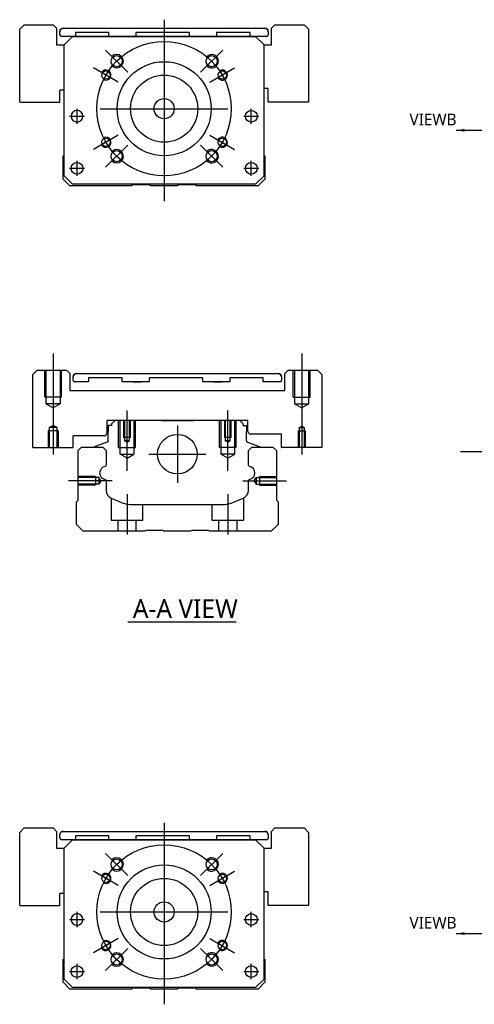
# Model space of a CAD drawing. Header units: millimetres. Extents: x -261 to 3135, y -1525 to 860.
# Tile 25 of 41: x 1110 to 1246, y -1260 to -966. Entities that reach past the tile are written whole.
import ezdxf
from ezdxf.lldxf.tags import DXFTag

# ---------------------------------------------------------------- set-up
doc = ezdxf.new("R2010")
doc.units = ezdxf.units.MM
doc.layers.get('0').update_dxf_attribs({"linetype": 'CONTINUOUS'})
doc.styles.add('CHN', font='Microsoft JhengHei.ttf')
doc.styles.add('DIM-7', font='SIMPLEX.shx', dxfattribs={"width": 0.7, "bigfont": 'chineset.shx'})
tags = doc.linetypes.add('DASHED', pattern=[25.72, 12.86, -12.86]).pattern_tags.tags
tags[6:7] = [DXFTag(74, 4), DXFTag(75, 0), DXFTag(340, '0'), DXFTag(46, 0.0), DXFTag(50, 0.0), DXFTag(44, 0.0), DXFTag(45, 0.0)]
tags[4:5] = [DXFTag(74, 4), DXFTag(75, 0), DXFTag(340, '0'), DXFTag(46, 0.0), DXFTag(50, 0.0), DXFTag(44, 0.0), DXFTag(45, 0.0)]
doc.dimstyles.new('CNS', dxfattribs={"dimtxt": 3.5, "dimasz": 2.5, "dimexe": 1, "dimexo": 1, "dimgap": 1, "dimtad": 1, "dimdsep": 46, "dimtxsty": 'DIM-7', "dimcen": 0.09, "dimclrd": 4, "dimclre": 4, "dimclrt": 1, "dimadec": 0, "dimazin": 0, "dimtfac": 1, "dimtmove": 0, "dimatfit": 3, "dimfxl": 1, "dimtvp": 0.971429, "dimtolj": 1, "dimarcsym": 0})

msp = doc.modelspace()

# ---------------------------------------------------------------- linework, layer by layer
at = {"ltscale": 0.3}
for p, q in [((1153.34, -966.36), (1153.34, -1020.36)), ((1142.49, -982.01), (1135.91, -975.43)), ((1164.2, -982.01), (1170.77, -975.43)), ((1139.7, -984.99), (1132.34, -980.74)), ((1166.98, -984.99), (1174.34, -980.74)), ((1127.41, -997.36), (1127.41, -992.86)), ((1127.41, -997.36), (1127.41, -992.86)), ((1134.34, -992.86), (1172.34, -992.86)), ((1179.28, -997.36), (1179.28, -992.86)), ((1179.28, -997.36), (1179.28, -992.86)), ((1139.7, -1000.74), (1132.34, -1004.99)), ((1166.98, -1000.74), (1174.34, -1004.99)), ((1142.49, -1003.71), (1135.91, -1010.29)), ((1164.2, -1003.71), (1170.77, -1010.29)), ((1127.41, -1012.86), (1127.41, -1008.36)), ((1127.41, -1012.86), (1127.41, -1008.36)), ((1179.28, -1012.86), (1179.28, -1008.36)), ((1179.28, -1012.86), (1179.28, -1008.36)), ((1157.29, -1087.23), (1157.29, -1104.23)), ((1148.79, -1095.73), (1165.79, -1095.73)), ((1153.34, -1205.53), (1153.34, -1259.53)), ((1142.49, -1221.18), (1135.91, -1214.6)), ((1164.2, -1221.18), (1170.77, -1214.6)), ((1139.7, -1224.16), (1132.34, -1219.91)), ((1166.98, -1224.16), (1174.34, -1219.91)), ((1127.41, -1236.53), (1127.41, -1232.03)), ((1127.41, -1236.53), (1127.41, -1232.03)), ((1134.34, -1232.03), (1172.34, -1232.03)), ((1179.28, -1236.53), (1179.28, -1232.03)), ((1179.28, -1236.53), (1179.28, -1232.03)), ((1139.7, -1239.91), (1132.34, -1244.16)), ((1166.98, -1239.91), (1174.34, -1244.16)), ((1142.49, -1242.89), (1135.91, -1249.46)), ((1164.2, -1242.89), (1170.77, -1249.46)), ((1127.41, -1252.03), (1127.41, -1247.53)), ((1127.41, -1252.03), (1127.41, -1247.53)), ((1179.28, -1252.03), (1179.28, -1247.53)), ((1179.28, -1252.03), (1179.28, -1247.53))]:
    msp.add_line(p, q, dxfattribs=at)
at = {"linetype": 'Continuous'}
for p, q in [((1111.64, -967.86), (1110.34, -969.15)), ((1110.34, -990.86), (1110.34, -969.15)), ((1111.64, -967.86), (1120.34, -967.86)), ((1121.34, -968.86), (1120.34, -967.86)), ((1121.34, -968.86), (1121.34, -973.86)), ((1122.34, -969.86), (1122.34, -969.86)), ((1122.34, -970.86), (1122.34, -969.86)), ((1123.34, -968.86), (1183.34, -968.86)), ((1123.34, -968.86), (1183.34, -968.86)), ((1126.91, -970.16), (1126.91, -971.36)), ((1136.91, -970.16), (1126.91, -970.16)), ((1136.91, -971.36), (1136.91, -970.16)), ((1144.91, -970.16), (1144.91, -971.36)), ((1160.91, -970.16), (1144.91, -970.16)), ((1160.91, -971.36), (1160.91, -970.16)), ((1168.91, -970.16), (1168.91, -971.36)), ((1178.91, -970.16), (1168.91, -970.16)), ((1178.91, -971.36), (1178.91, -970.16)), ((1184.34, -969.86), (1184.34, -969.86)), ((1184.34, -969.86), (1184.34, -970.86)), ((1186.34, -967.86), (1185.34, -968.86)), ((1185.34, -973.86), (1185.34, -968.86)), ((1186.34, -967.86), (1195.05, -967.86)), ((1196.34, -969.15), (1195.05, -967.86)), ((1196.34, -969.15), (1196.34, -990.86)), ((1126.09, -971.36), (1122.84, -971.36)), ((1123.59, -973.86), (1126.09, -971.36)), ((1126.09, -971.36), (1123.59, -973.86)), ((1126.09, -971.36), (1180.59, -971.36)), ((1180.59, -971.36), (1126.09, -971.36)), ((1180.59, -971.36), (1126.09, -971.36)), ((1183.84, -971.36), (1178.91, -971.36)), ((1180.59, -971.36), (1183.09, -973.86)), ((1183.09, -973.86), (1180.59, -971.36)), ((1121.34, -973.86), (1123.6, -973.86)), ((1123.59, -1012.86), (1123.59, -973.86)), ((1183.09, -1012.86), (1183.09, -973.86)), ((1183.09, -973.86), (1185.34, -973.86)), ((1122.34, -990.86), (1122.34, -987.36)), ((1123.59, -987.36), (1122.34, -987.36)), ((1184.34, -986.86), (1183.09, -986.86)), ((1184.34, -990.86), (1184.34, -986.86)), ((1110.34, -990.86), (1110.39, -990.91)), ((1110.39, -990.91), (1122.3, -990.91)), ((1122.3, -990.91), (1122.34, -990.86)), ((1184.34, -990.86), (1184.39, -990.91)), ((1196.3, -990.91), (1184.39, -990.91)), ((1196.3, -990.91), (1196.34, -990.86)), ((1123.3, -1007.01), (1123.59, -1006.71)), ((1123.3, -1013.81), (1123.3, -1007.01)), ((1183.09, -1006.81), (1183.3, -1007.01)), ((1183.3, -1007.01), (1183.3, -1013.81)), ((1125.3, -1015.81), (1123.3, -1013.81)), ((1123.59, -1012.86), (1126.09, -1015.36)), ((1126.09, -1015.36), (1124.59, -1013.86)), ((1180.59, -1015.36), (1183.09, -1012.86)), ((1183.3, -1013.81), (1181.3, -1015.81)), ((1143.65, -1015.81), (1125.3, -1015.81)), ((1126.09, -1015.36), (1126.09, -1015.36)), ((1180.59, -1015.36), (1126.09, -1015.36)), ((1180.59, -1015.36), (1126.09, -1015.36)), ((1144, -1015.56), (1143.65, -1015.81)), ((1149, -1015.56), (1144, -1015.56)), ((1149.35, -1015.81), (1149, -1015.56)), ((1157.25, -1015.81), (1149.35, -1015.81)), ((1157.6, -1015.56), (1157.25, -1015.81)), ((1162.6, -1015.56), (1157.6, -1015.56)), ((1162.95, -1015.81), (1162.6, -1015.56)), ((1181.3, -1015.81), (1162.95, -1015.81)), ((1115.59, -1070.73), (1114.29, -1072.02)), ((1115.59, -1070.73), (1124.29, -1070.73)), ((1125.29, -1071.73), (1124.29, -1070.73)), ((1125.29, -1071.73), (1125.29, -1076.73)), ((1126.29, -1073.73), (1126.29, -1072.73)), ((1126.29, -1072.73), (1126.29, -1072.73)), ((1127.29, -1071.73), (1187.29, -1071.73)), ((1127.29, -1071.73), (1187.29, -1071.73)), ((1144.07, -1071.73), (1144.07, -1071.73)), ((1144.07, -1071.73), (1146.52, -1071.73)), ((1144.07, -1071.73), (1146.52, -1071.73)), ((1146.52, -1071.73), (1146.52, -1071.73)), ((1168.07, -1071.73), (1168.07, -1071.73)), ((1168.07, -1071.73), (1170.52, -1071.73)), ((1168.07, -1071.73), (1170.52, -1071.73)), ((1170.52, -1071.73), (1170.52, -1071.73)), ((1188.29, -1072.73), (1188.29, -1073.73)), ((1188.29, -1072.73), (1188.29, -1072.73)), ((1190.29, -1070.73), (1189.29, -1071.73)), ((1189.29, -1076.73), (1189.29, -1071.73)), ((1190.29, -1070.73), (1199, -1070.73)), ((1200.29, -1072.02), (1199, -1070.73)), ((1200.29, -1072.02), (1200.29, -1093.73)), ((1130.86, -1074.23), (1126.79, -1074.23)), ((1130.86, -1074.23), (1126.79, -1074.23)), ((1130.86, -1073.03), (1130.86, -1074.23)), ((1130.86, -1073.03), (1130.86, -1073.03)), ((1140.86, -1073.03), (1130.86, -1073.03)), ((1140.86, -1073.03), (1130.86, -1073.03)), ((1140.86, -1074.23), (1140.86, -1073.03)), ((1140.86, -1073.03), (1140.86, -1073.03)), ((1148.86, -1074.23), (1140.86, -1074.23)), ((1148.86, -1074.23), (1140.86, -1074.23)), ((1144.07, -1074.23), (1146.52, -1074.23)), ((1146.52, -1074.23), (1146.52, -1074.23)), ((1148.86, -1073.03), (1148.86, -1074.23)), ((1148.86, -1073.03), (1148.86, -1073.03)), ((1164.86, -1073.03), (1148.86, -1073.03)), ((1164.86, -1073.03), (1148.86, -1073.03)), ((1164.86, -1074.23), (1164.86, -1073.03)), ((1164.86, -1073.03), (1164.86, -1073.03)), ((1172.86, -1074.23), (1164.86, -1074.23)), ((1172.86, -1074.23), (1164.86, -1074.23)), ((1168.07, -1074.23), (1170.52, -1074.23)), ((1170.52, -1074.23), (1170.52, -1074.23)), ((1172.86, -1073.03), (1172.86, -1074.23)), ((1172.86, -1073.03), (1172.86, -1073.03)), ((1182.86, -1073.03), (1172.86, -1073.03)), ((1182.86, -1073.03), (1172.86, -1073.03)), ((1182.86, -1074.23), (1182.86, -1073.03)), ((1182.86, -1073.03), (1182.86, -1073.03)), ((1187.79, -1074.23), (1182.86, -1074.23)), ((1187.79, -1074.23), (1182.86, -1074.23)), ((1125.29, -1076.73), (1189.29, -1076.73)), ((1178.29, -1085.73), (1136.29, -1085.73)), ((1136.29, -1085.73), (1136.29, -1089.43)), ((1136.72, -1087.23), (1136.72, -1088.93)), ((1137.72, -1087.23), (1136.72, -1087.23)), ((1138.72, -1085.73), (1137.72, -1086.73)), ((1137.72, -1086.73), (1137.72, -1087.23)), ((1146.59, -1085.73), (1138.72, -1085.73)), ((1152.59, -1085.73), (1161.99, -1085.73)), ((1175.87, -1085.73), (1167.99, -1085.73)), ((1176.87, -1086.73), (1175.87, -1085.73)), ((1176.87, -1087.23), (1176.87, -1086.73)), ((1176.87, -1087.23), (1177.87, -1087.23)), ((1177.87, -1087.23), (1177.87, -1088.93)), ((1178.29, -1088.93), (1178.29, -1085.73)), ((1135.49, -1090.23), (1126.29, -1090.23)), ((1126.29, -1093.73), (1126.29, -1090.23)), ((1136.72, -1091.73), (1136.72, -1088.93)), ((1177.87, -1091.73), (1177.87, -1088.93)), ((1188.29, -1089.73), (1179.09, -1089.73)), ((1188.29, -1093.73), (1188.29, -1089.73)), ((1136.39, -1092.2), (1132.82, -1093.49)), ((1178.2, -1092.2), (1181.77, -1093.49)), ((1126.25, -1093.78), (1126.29, -1093.73)), ((1127.75, -1094.68), (1128.75, -1093.68)), ((1127.75, -1109.38), (1127.75, -1094.68)), ((1128.75, -1093.68), (1135.07, -1093.68)), ((1132.68, -1093.65), (1132.68, -1093.68)), ((1135.07, -1093.68), (1136.07, -1094.68)), ((1136.07, -1094.68), (1136.07, -1098.96)), ((1178.42, -1094.68), (1179.42, -1093.68)), ((1178.42, -1098.96), (1178.42, -1094.68)), ((1179.42, -1093.68), (1185.75, -1093.68)), ((1181.9, -1093.65), (1181.91, -1093.68)), ((1185.75, -1093.68), (1186.75, -1094.68)), ((1186.75, -1094.68), (1186.75, -1109.38)), ((1188.29, -1093.73), (1188.34, -1093.78)), ((1200.25, -1093.78), (1188.34, -1093.78)), ((1200.25, -1093.78), (1200.29, -1093.73)), ((1136.07, -1103.69), (1136.07, -1106.51)), ((1178.42, -1106.51), (1178.42, -1103.69)), ((1127.25, -1109.88), (1127.75, -1109.38)), ((1127.25, -1116.68), (1127.25, -1109.88)), ((1137.61, -1108.82), (1141.18, -1110.3)), ((1143.09, -1110.68), (1171.4, -1110.68)), ((1173.32, -1110.3), (1176.88, -1108.82)), ((1186.75, -1109.38), (1187.25, -1109.88)), ((1187.25, -1109.88), (1187.25, -1116.68)), ((1129.25, -1118.68), (1127.25, -1116.68)), ((1187.25, -1116.68), (1185.25, -1118.68)), ((1147.6, -1118.68), (1129.25, -1118.68)), ((1147.95, -1118.43), (1147.6, -1118.68)), ((1152.95, -1118.43), (1147.95, -1118.43)), ((1153.3, -1118.68), (1152.95, -1118.43)), ((1161.2, -1118.68), (1153.3, -1118.68)), ((1161.55, -1118.43), (1161.2, -1118.68)), ((1166.55, -1118.43), (1161.55, -1118.43)), ((1166.9, -1118.68), (1166.55, -1118.43)), ((1185.25, -1118.68), (1166.9, -1118.68)), ((1111.64, -1207.03), (1110.34, -1208.33)), ((1111.64, -1207.03), (1120.34, -1207.03)), ((1121.34, -1208.03), (1120.34, -1207.03)), ((1186.34, -1207.03), (1185.34, -1208.03)), ((1186.34, -1207.03), (1195.05, -1207.03)), ((1196.34, -1208.33), (1195.05, -1207.03)), ((1110.34, -1230.03), (1110.34, -1208.33)), ((1121.34, -1208.03), (1121.34, -1213.03)), ((1122.34, -1209.03), (1122.34, -1209.03)), ((1122.34, -1210.03), (1122.34, -1209.03)), ((1126.09, -1210.53), (1122.84, -1210.53)), ((1123.34, -1208.03), (1183.34, -1208.03)), ((1123.34, -1208.03), (1183.34, -1208.03)), ((1123.59, -1213.03), (1126.09, -1210.53)), ((1126.09, -1210.53), (1123.59, -1213.03)), ((1126.09, -1210.53), (1180.59, -1210.53)), ((1180.59, -1210.53), (1126.09, -1210.53)), ((1180.59, -1210.53), (1126.09, -1210.53)), ((1126.91, -1209.34), (1126.91, -1210.53)), ((1136.91, -1209.34), (1126.91, -1209.34)), ((1136.91, -1210.53), (1136.91, -1209.34)), ((1144.91, -1209.34), (1144.91, -1210.53)), ((1160.91, -1209.34), (1144.91, -1209.34)), ((1160.91, -1210.53), (1160.91, -1209.34)), ((1168.91, -1209.33), (1168.91, -1210.53)), ((1178.91, -1209.33), (1168.91, -1209.33)), ((1178.91, -1210.53), (1178.91, -1209.33)), ((1183.84, -1210.53), (1178.91, -1210.53)), ((1180.59, -1210.53), (1183.09, -1213.03)), ((1183.09, -1213.03), (1180.59, -1210.53)), ((1184.34, -1209.03), (1184.34, -1209.03)), ((1184.34, -1209.03), (1184.34, -1210.03)), ((1185.34, -1213.03), (1185.34, -1208.03)), ((1196.34, -1208.33), (1196.34, -1230.03)), ((1121.34, -1213.03), (1123.6, -1213.03)), ((1123.59, -1252.03), (1123.59, -1213.03)), ((1183.09, -1252.03), (1183.09, -1213.03)), ((1183.09, -1213.03), (1185.34, -1213.03)), ((1122.34, -1230.03), (1122.34, -1226.53)), ((1123.59, -1226.53), (1122.34, -1226.53)), ((1184.34, -1226.03), (1183.09, -1226.03)), ((1184.34, -1230.03), (1184.34, -1226.03)), ((1110.34, -1230.03), (1110.39, -1230.08)), ((1110.39, -1230.08), (1122.3, -1230.08)), ((1122.3, -1230.08), (1122.34, -1230.03)), ((1184.34, -1230.03), (1184.39, -1230.08)), ((1196.3, -1230.08), (1184.39, -1230.08)), ((1196.3, -1230.08), (1196.34, -1230.03)), ((1123.3, -1246.19), (1123.59, -1245.89)), ((1123.3, -1252.99), (1123.3, -1246.19)), ((1183.09, -1245.98), (1183.3, -1246.19)), ((1183.3, -1246.19), (1183.3, -1252.99)), ((1125.3, -1254.99), (1123.3, -1252.99)), ((1123.59, -1252.03), (1126.09, -1254.53)), ((1126.09, -1254.53), (1124.59, -1253.03)), ((1126.09, -1254.53), (1126.09, -1254.53)), ((1180.59, -1254.53), (1126.09, -1254.53)), ((1180.59, -1254.53), (1126.09, -1254.53)), ((1144, -1254.74), (1143.65, -1254.99)), ((1149, -1254.74), (1144, -1254.74)), ((1149.35, -1254.99), (1149, -1254.74)), ((1157.6, -1254.74), (1157.25, -1254.99)), ((1162.6, -1254.74), (1157.6, -1254.74)), ((1162.95, -1254.99), (1162.6, -1254.74)), ((1180.59, -1254.53), (1183.09, -1252.03)), ((1183.3, -1252.99), (1181.3, -1254.99)), ((1143.65, -1254.99), (1125.3, -1254.99)), ((1157.25, -1254.99), (1149.35, -1254.99)), ((1181.3, -1254.99), (1162.95, -1254.99))]:
    msp.add_line(p, q, dxfattribs=at)
at = {"linetype": 'DASHED'}
for p, q in [((1126.91, -970.16), (1126.91, -970.16)), ((1136.91, -970.16), (1136.91, -970.16)), ((1144.91, -970.16), (1144.91, -970.16)), ((1160.91, -970.16), (1160.91, -970.16)), ((1168.91, -970.16), (1168.91, -970.16)), ((1178.91, -970.16), (1178.91, -970.16)), ((1126.09, -971.36), (1126.09, -971.36)), ((1136.91, -971.36), (1136.91, -971.36)), ((1142.57, -971.36), (1140.12, -971.36)), ((1144.91, -971.36), (1144.91, -971.36)), ((1160.91, -971.36), (1160.91, -971.36)), ((1164.12, -971.36), (1166.57, -971.36)), ((1168.91, -971.36), (1168.91, -971.36)), ((1180.59, -971.36), (1180.59, -971.36)), ((1123.59, -973.86), (1123.59, -973.86)), ((1183.09, -973.86), (1183.09, -973.86)), ((1125.66, -995.11), (1125.66, -995.11)), ((1129.16, -995.11), (1129.16, -995.11)), ((1177.53, -995.11), (1177.53, -995.11)), ((1181.03, -995.11), (1181.03, -995.11)), ((1123.59, -998.36), (1123.59, -998.36)), ((1183.09, -998.36), (1183.09, -998.36)), ((1125.66, -1010.61), (1125.66, -1010.61)), ((1129.16, -1010.61), (1129.16, -1010.61)), ((1124.59, -1013.86), (1124.59, -1013.86)), ((1183.09, -1012.86), (1182.09, -1013.86)), ((1182.09, -1013.86), (1182.09, -1013.86)), ((1180.59, -1015.36), (1180.59, -1015.36)), ((1126.09, -1210.53), (1126.09, -1210.53)), ((1126.91, -1209.34), (1126.91, -1209.33)), ((1136.91, -1209.34), (1136.91, -1209.33)), ((1136.91, -1210.54), (1136.91, -1210.53)), ((1142.57, -1210.53), (1140.12, -1210.53)), ((1144.91, -1209.34), (1144.91, -1209.33)), ((1144.91, -1210.53), (1144.91, -1210.54)), ((1160.91, -1209.34), (1160.91, -1209.33)), ((1160.91, -1210.54), (1160.91, -1210.53)), ((1164.12, -1210.53), (1166.57, -1210.53)), ((1168.91, -1209.33), (1168.91, -1209.33)), ((1168.91, -1210.53), (1168.91, -1210.54)), ((1178.91, -1209.33), (1178.91, -1209.33)), ((1180.59, -1210.53), (1180.59, -1210.53)), ((1123.59, -1213.03), (1123.59, -1213.03)), ((1183.09, -1213.03), (1183.09, -1213.03)), ((1125.66, -1234.28), (1125.66, -1234.28)), ((1129.16, -1234.28), (1129.16, -1234.28)), ((1177.53, -1234.28), (1177.53, -1234.28)), ((1181.03, -1234.28), (1181.03, -1234.28)), ((1123.59, -1237.53), (1123.59, -1237.53)), ((1183.09, -1237.53), (1183.09, -1237.53)), ((1125.66, -1249.78), (1125.66, -1249.78)), ((1129.16, -1249.78), (1129.16, -1249.78)), ((1124.59, -1253.03), (1124.59, -1253.03)), ((1180.59, -1254.53), (1180.59, -1254.53)), ((1183.09, -1252.03), (1182.09, -1253.03)), ((1182.09, -1253.03), (1182.09, -1253.03))]:
    msp.add_line(p, q, dxfattribs=at)
for p, q in [((1125.16, -995.11), (1129.66, -995.11)), ((1125.16, -995.11), (1129.66, -995.11)), ((1177.03, -995.11), (1181.53, -995.11)), ((1177.03, -995.11), (1181.53, -995.11)), ((1125.16, -1010.61), (1129.66, -1010.61)), ((1125.16, -1010.61), (1129.66, -1010.61)), ((1177.03, -1010.61), (1181.53, -1010.61)), ((1177.03, -1010.61), (1181.53, -1010.61)), ((1114.29, -1093.73), (1114.29, -1072.02)), ((1114.29, -1093.73), (1114.34, -1093.78)), ((1114.34, -1093.78), (1126.25, -1093.78)), ((1241.54, -1094.89), (1409.83, -1094.89)), ((1142.54, -1145.66), (1174.78, -1145.66)), ((1125.16, -1234.28), (1129.66, -1234.28)), ((1125.16, -1234.28), (1129.66, -1234.28)), ((1177.03, -1234.28), (1181.53, -1234.28)), ((1177.03, -1234.28), (1181.53, -1234.28)), ((1125.16, -1249.78), (1129.66, -1249.78)), ((1125.16, -1249.78), (1129.66, -1249.78)), ((1177.03, -1249.78), (1181.53, -1249.78)), ((1177.03, -1249.78), (1181.53, -1249.78))]:
    msp.add_line(p, q)
at = {"ltscale": 0.1}
for p, q in [((1120.29, -1065.73), (1120.29, -1095.78)), ((1194.29, -1065.73), (1194.29, -1095.78)), ((1142.29, -1100.73), (1142.29, -1082.73)), ((1172.29, -1100.73), (1172.29, -1082.73)), ((1137.84, -1103.68), (1124.84, -1103.68)), ((1176.75, -1103.68), (1189.75, -1103.68)), ((1142.29, -1107.68), (1142.29, -1119.68)), ((1172.29, -1107.68), (1172.29, -1119.68))]:
    msp.add_line(p, q, dxfattribs=at)
at = {"linetype": 'DASHED', "ltscale": 0.3}
for p, q in [((1117.79, -1078.73), (1117.79, -1070.73)), ((1118.19, -1080.73), (1118.19, -1070.73)), ((1122.39, -1070.73), (1122.39, -1080.73)), ((1122.79, -1078.73), (1122.79, -1070.73)), ((1191.79, -1078.73), (1191.79, -1070.73)), ((1192.19, -1070.73), (1192.19, -1080.73)), ((1196.39, -1080.73), (1196.39, -1070.73)), ((1196.79, -1078.73), (1196.79, -1070.73)), ((1122.79, -1078.73), (1117.79, -1078.73)), ((1191.79, -1078.73), (1196.79, -1078.73)), ((1122.39, -1080.73), (1118.19, -1080.73)), ((1118.19, -1080.73), (1120.29, -1081.94)), ((1122.39, -1080.73), (1120.29, -1081.94)), ((1192.19, -1080.73), (1196.39, -1080.73)), ((1192.19, -1080.73), (1194.29, -1081.94)), ((1196.39, -1080.73), (1194.29, -1081.94))]:
    msp.add_line(p, q, dxfattribs=at)
at = {"linetype": 'DASHED', "ltscale": 0.1}
for p, q in [((1119.12, -1087.78), (1120.29, -1087.2)), ((1121.47, -1087.78), (1120.29, -1087.2)), ((1139.79, -1093.73), (1139.79, -1085.73)), ((1140.23, -1095.73), (1140.23, -1085.73)), ((1141.29, -1085.73), (1141.29, -1090.73)), ((1141.55, -1085.73), (1141.55, -1091.73)), ((1143.03, -1091.73), (1143.03, -1085.73)), ((1143.29, -1090.73), (1143.29, -1085.73)), ((1144.36, -1085.73), (1144.36, -1095.73)), ((1144.79, -1093.73), (1144.79, -1085.73)), ((1169.79, -1093.73), (1169.79, -1085.73)), ((1170.23, -1085.73), (1170.23, -1095.73)), ((1171.29, -1085.73), (1171.29, -1090.73)), ((1171.55, -1085.73), (1171.55, -1091.73)), ((1173.03, -1091.73), (1173.03, -1085.73)), ((1173.29, -1090.73), (1173.29, -1085.73)), ((1174.36, -1095.73), (1174.36, -1085.73)), ((1174.79, -1093.73), (1174.79, -1085.73)), ((1193.55, -1087.78), (1194.29, -1087.35)), ((1195.03, -1087.78), (1194.29, -1087.35)), ((1121.79, -1088.78), (1118.79, -1088.78)), ((1118.79, -1088.78), (1118.79, -1093.78)), ((1119.12, -1087.78), (1119.12, -1093.78)), ((1121.47, -1087.78), (1119.12, -1087.78)), ((1121.47, -1093.78), (1121.47, -1087.78)), ((1121.79, -1088.78), (1121.79, -1093.78)), ((1193.29, -1088.78), (1195.29, -1088.78)), ((1193.29, -1088.78), (1193.29, -1093.78)), ((1193.55, -1087.78), (1195.03, -1087.78)), ((1193.55, -1087.78), (1193.55, -1093.78)), ((1195.03, -1087.78), (1195.03, -1093.78)), ((1195.29, -1088.78), (1195.29, -1093.78)), ((1143.29, -1090.73), (1141.29, -1090.73)), ((1143.03, -1091.73), (1141.55, -1091.73)), ((1142.29, -1092.15), (1141.55, -1091.73)), ((1142.29, -1092.15), (1143.03, -1091.73)), ((1173.29, -1090.73), (1171.29, -1090.73)), ((1173.03, -1091.73), (1171.55, -1091.73)), ((1172.29, -1092.15), (1171.55, -1091.73)), ((1172.29, -1092.15), (1173.03, -1091.73)), ((1139.79, -1093.73), (1144.79, -1093.73)), ((1140.23, -1095.73), (1144.36, -1095.73)), ((1142.29, -1096.92), (1140.23, -1095.73)), ((1142.29, -1096.92), (1144.36, -1095.73)), ((1174.79, -1093.73), (1169.79, -1093.73)), ((1174.36, -1095.73), (1170.23, -1095.73)), ((1172.29, -1096.92), (1170.23, -1095.73)), ((1172.29, -1096.92), (1174.36, -1095.73)), ((1132.88, -1102.38), (1127.88, -1102.38)), ((1133.88, -1102.67), (1127.88, -1102.67)), ((1133.88, -1104.69), (1127.88, -1104.69)), ((1132.88, -1104.98), (1127.88, -1104.98)), ((1132.88, -1102.38), (1132.88, -1104.98)), ((1132.88, -1104.76), (1132.88, -1104.8)), ((1133.88, -1102.67), (1133.88, -1104.69)), ((1134.46, -1103.68), (1133.88, -1102.67)), ((1134.46, -1103.68), (1133.88, -1104.69)), ((1180.16, -1103.68), (1180.75, -1102.67)), ((1180.16, -1103.68), (1180.75, -1104.69)), ((1180.75, -1102.67), (1180.75, -1104.69)), ((1180.75, -1102.67), (1186.75, -1102.67)), ((1180.75, -1104.69), (1186.75, -1104.69)), ((1181.75, -1102.38), (1181.75, -1104.98)), ((1181.75, -1102.38), (1186.75, -1102.38)), ((1181.75, -1104.76), (1181.75, -1104.8)), ((1181.75, -1104.98), (1186.75, -1104.98)), ((1137.54, -1108.81), (1137.54, -1115.38)), ((1147.04, -1115.38), (1147.04, -1110.68)), ((1167.54, -1110.68), (1167.54, -1115.38)), ((1177.04, -1115.38), (1177.04, -1108.74)), ((1137.54, -1115.38), (1147.04, -1115.38)), ((1139.54, -1115.38), (1139.54, -1118.68)), ((1145.04, -1118.68), (1145.04, -1115.38)), ((1167.54, -1115.38), (1177.04, -1115.38)), ((1169.54, -1115.38), (1169.54, -1118.68)), ((1175.04, -1118.68), (1175.04, -1115.38))]:
    msp.add_line(p, q, dxfattribs=at)
at = {"ltscale": 0.3}
for centre in [(1153.34, -992.86), (1153.34, -1232.03)]:
    msp.add_circle(centre, 20, dxfattribs=at)
at = {"linetype": 'Continuous'}
for centre, radius in [((1139.2, -978.72), 1.65), ((1153.34, -992.86), 14), ((1167.49, -978.72), 1.65), ((1136.02, -982.86), 1.25), ((1170.66, -982.86), 1.25), ((1153.34, -992.86), 10), ((1153.34, -992.86), 3), ((1179.28, -995.11), 1.75), ((1136.02, -1002.86), 1.25), ((1170.66, -1002.86), 1.25), ((1139.2, -1007), 1.65), ((1167.49, -1007), 1.65), ((1127.41, -1010.61), 1.75), ((1179.28, -1010.61), 1.75), ((1157.29, -1095.73), 5.9), ((1139.2, -1217.89), 1.65), ((1167.49, -1217.89), 1.65), ((1153.34, -1232.03), 14), ((1136.02, -1222.03), 1.25), ((1153.34, -1232.03), 10), ((1170.66, -1222.03), 1.25), ((1153.34, -1232.03), 3), ((1179.28, -1234.28), 1.75), ((1136.02, -1242.03), 1.25), ((1170.66, -1242.03), 1.25), ((1139.2, -1246.18), 1.65), ((1167.49, -1246.18), 1.65), ((1127.41, -1249.78), 1.75), ((1179.28, -1249.78), 1.75)]:
    msp.add_circle(centre, radius, dxfattribs=at)
at = {"linetype": 'Continuous', "extrusion": (0, 0, -1)}
for centre in [(-1127.41, -995.11), (-1127.41, -1234.28)]:
    msp.add_circle(centre, 1.75, dxfattribs=at)
at = {"linetype": 'Continuous'}
for centre, radius, start, end in [((1123.34, -969.86), 1, 90, 180), ((1183.34, -969.86), 1, 0, 90), ((1122.84, -970.86), 0.5, 180, 269.97), ((1183.84, -970.86), 0.5, 270, 0), ((1127.29, -1072.73), 1, 90, 180), ((1187.29, -1072.73), 1, 0, 90), ((1126.79, -1073.73), 0.5, 180, 269.97), ((1187.79, -1073.73), 0.5, 270, 0), ((1135.49, -1089.43), 0.8, 270, 0), ((1179.09, -1088.93), 0.8, 180, 270), ((1132.88, -1093.68), 0.2, 109.8983, 172.0917), ((1178.37, -1091.73), 0.5, 180, 250.1017), ((1136.06, -1101.32), 1.93, 99.5288, 260.4712), ((1178.43, -1101.32), 1.93, 279.5288, 80.4712), ((1138.57, -1106.51), 2.5, 180, 247.4572), ((1175.92, -1106.51), 2.5, 292.5428, 0), ((1143.09, -1105.68), 5, 247.4572, 270), ((1171.4, -1105.68), 5, 270, 292.5428), ((1123.34, -1209.03), 1, 90, 180), ((1122.84, -1210.03), 0.5, 180, 269.97), ((1183.34, -1209.03), 1, 0, 90), ((1183.84, -1210.03), 0.5, 270, 0)]:
    msp.add_arc(centre, radius, start, end, dxfattribs=at)
at = {"linetype": 'Continuous', "extrusion": (0, 0, -1)}
for centre, radius, start, end in [((-1123.34, -969.86), 1, 0, 90), ((-1183.34, -969.86), 1, 90, 180), ((-1127.29, -1072.73), 1, 0, 90), ((-1187.29, -1072.73), 1, 90, 180), ((-1126.79, -1073.73), 0.5, 270.03, 0), ((-1187.79, -1073.73), 0.5, 180, 270), ((-1136.22, -1091.73), 0.5, 180, 250.1017), ((-1181.7, -1093.68), 0.2, 109.8983, 172.0917), ((-1135.57, -1098.96), 0.5, 180, 249.8105), ((-1178.92, -1098.96), 0.5, 290.1895, 0), ((-1135.57, -1103.69), 0.5, 110.1895, 180), ((-1178.92, -1103.69), 0.5, 0, 69.8105), ((-1123.34, -1209.03), 1, 0, 90), ((-1183.34, -1209.03), 1, 90, 180)]:
    msp.add_arc(centre, radius, start, end, dxfattribs=at)
for centre, radius, start, end in [((1139.2, -978.72), 2, 227.8658, 135), ((1167.49, -978.72), 2, 225, 137.8658), ((1136.02, -982.86), 1.5, 242.1491, 150), ((1170.66, -982.86), 1.5, 210, 122.1491), ((1136.02, -1002.86), 1.5, 210, 117.8509), ((1170.66, -1002.86), 1.5, 237.8509, 150), ((1139.2, -1007), 2, 225, 132.134), ((1167.49, -1007), 2, 222.1342, 135), ((1139.2, -1217.89), 2, 227.8658, 135), ((1167.49, -1217.89), 2, 225, 137.8658), ((1136.02, -1222.03), 1.5, 242.1491, 150), ((1170.66, -1222.03), 1.5, 210, 122.1491), ((1136.02, -1242.03), 1.5, 210, 117.8509), ((1170.66, -1242.03), 1.5, 237.8509, 150), ((1139.2, -1246.18), 2, 225, 132.134), ((1167.49, -1246.18), 2, 222.1342, 135)]:
    msp.add_arc(centre, radius, start, end)

# ---------------------------------------------------------------- texts
at = {"style": 'CHN'}
for s, insert, char_height, attachment_point in [('VIEWB', (1240.4, -997.82), 3.5, 9), ('A-A VIEW', (1144.03, -1141.72), 5.6, 4), ('VIEWB', (1240.4, -1236.99), 3.5, 9)]:
    msp.add_mtext(s, dxfattribs=dict(at, insert=insert, char_height=char_height, attachment_point=attachment_point))

# ---------------------------------------------------------------- leaders
for points in [[(1240.26, -999.3), (1251.91, -999.3)], [(1240.26, -1238.47), (1251.91, -1238.47)]]:
    msp.add_leader(points, dimstyle='CNS', override={"dimtxt": 7.5, "dimgap": 1, "dimtad": 1, "dimtxsty": 'CHN'})

doc.saveas('drawing.dxf')
